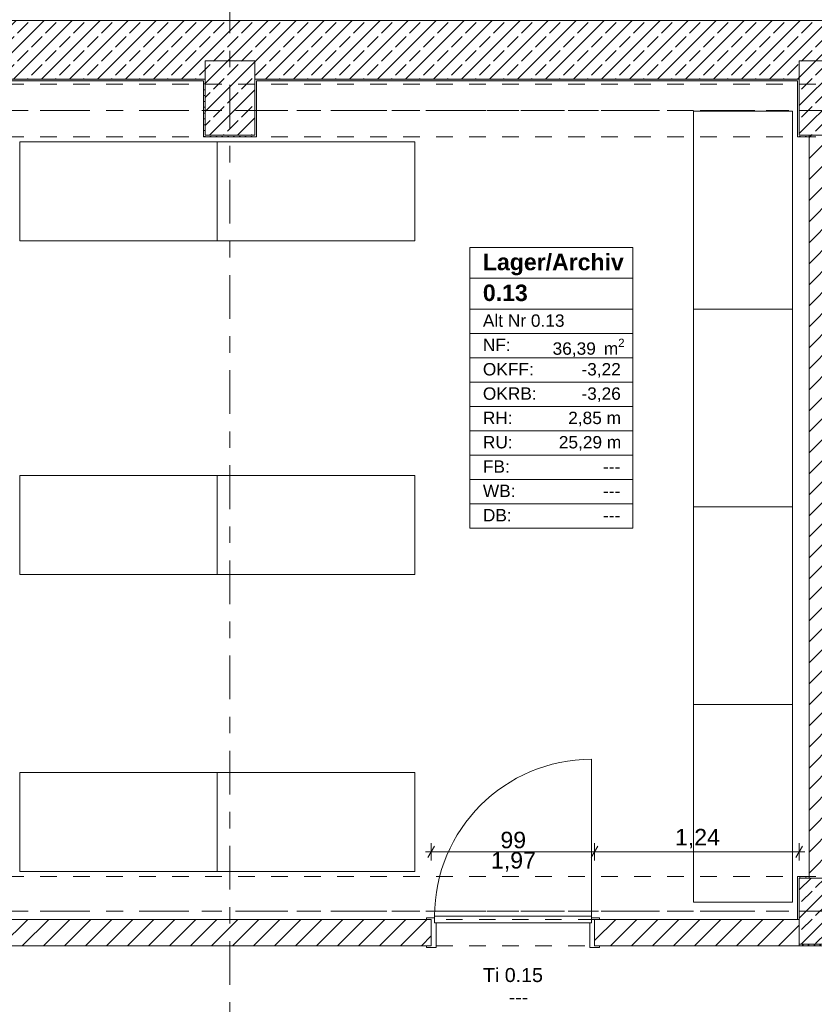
# Model space of a CAD drawing. Header units: metres. Extents: x -3.6 to 84.5, y -11 to 16.8.
# Tile 7 of 78: x 2.9 to 7.7, y 7.7 to 13.7. Entities that reach past the tile are written whole.
import ezdxf

# ---------------------------------------------------------------- set-up
doc = ezdxf.new("R2010")
doc.units = ezdxf.units.M
doc.header["$MEASUREMENT"] = 0
for name, pattern in [('Achse', [0.2, 0.1, -0.05, 0, -0.05]), ('Strichlinie doppelt', [0.546806, 0.264583, -0.105833, 0.070556, -0.105833]), ('Strichlinie eng', [0.115, 0.075, -0.04]), ('Untersicht', [0.1, 0.075, -0.025]), ('Wipeout_Contour', [1, 0, -1])]:
    doc.linetypes.add(name, pattern=pattern)
for name, color, linetype in [('152 - Bemaßung_ Beschriftung.Ausbau', 7, 'Continuous'), ('401 - Zone.Raum_ Raumbegrenzung_ Whg.', 7, 'Continuous'), ('451 - Universal.Achsen Raster', 7, 'Continuous'), ('603 - Struktur.Bodenplatte_ Decke Roh', 7, 'Continuous'), ('604 - Struktur.Wand Aussen', 7, 'Continuous'), ('605 - Struktur.Wand Innen', 7, 'Continuous'), ('607 - Struktur.Stütze', 7, 'Continuous'), ('608 - Struktur.Träger', 7, 'Continuous'), ('650 - Abdeckung.Fußboden Aufbau', 7, 'Continuous'), ('701 - Einrichtung.Möbel', 7, 'Continuous')]:
    doc.layers.add(name, color=color, linetype=linetype)
doc.styles.add('ERSTELLTER_STIL_1', font='arial.ttf')
doc.styles.add('ERSTELLTER_STIL_2', font='txt')
doc.dimstyles.new('ERSTELLTER_STIL__1', dxfattribs={"dimtxt": 0.1, "dimasz": 0.0532, "dimexe": 0.18, "dimexo": 0.0625, "dimgap": 0, "dimtad": 1, "dimtih": 1, "dimtoh": 1, "dimzin": 0, "dimdsep": 46, "dimtxsty": 'ERSTELLTER_STIL_2', "dimblk": 'ARROWHEAD_2', "dimblk1": 'ARROWHEAD_2', "dimblk2": 'ARROWHEAD_2', "dimcen": 0.09, "dimse1": 1, "dimse2": 1, "dimclrd": 7, "dimclre": 7, "dimclrt": 7, "dimazin": 0, "dimtfac": 1, "dimtdec": 4, "dimtmove": 0, "dimatfit": 3, "dimfxl": 1, "dimtolj": 1, "dimtzin": 0, "dimarcsym": 0})
doc.dimstyles.new('ERSTELLTER_STIL__11', dxfattribs={"dimtxt": 0.1, "dimasz": 0.0532, "dimexe": 0.18, "dimexo": 0.0625, "dimgap": 0, "dimtad": 1, "dimtih": 1, "dimtoh": 1, "dimzin": 0, "dimdsep": 46, "dimtxsty": 'ERSTELLTER_STIL_2', "dimblk": 'ARROWHEAD_2', "dimblk1": 'ARROWHEAD_2', "dimblk2": 'ARROWHEAD_2', "dimcen": 0.09, "dimse1": 1, "dimse2": 1, "dimclrd": 256, "dimclre": 256, "dimclrt": 256, "dimazin": 0, "dimtfac": 1, "dimtdec": 4, "dimtmove": 0, "dimatfit": 3, "dimfxl": 1, "dimtolj": 1, "dimtzin": 0, "dimarcsym": 0})
doc.dimstyles.new('ERSTELLTER_STIL__2', dxfattribs={"dimtxt": 0.1, "dimasz": 0.0532, "dimexe": 0.18, "dimexo": 0.0625, "dimgap": 0, "dimtad": 1, "dimtih": 1, "dimtoh": 1, "dimzin": 0, "dimdsep": 46, "dimtxsty": 'ERSTELLTER_STIL_2', "dimblk": 'ARROWHEAD_2', "dimblk1": 'ARROWHEAD_2', "dimblk2": 'ARROWHEAD_2', "dimcen": 0.09, "dimse1": 1, "dimse2": 1, "dimclrd": 7, "dimclre": 7, "dimclrt": 7, "dimazin": 0, "dimtfac": 1, "dimtdec": 4, "dimtmove": 2, "dimatfit": 3, "dimfxl": 1, "dimtolj": 1, "dimtzin": 0, "dimarcsym": 0})
doc.dimstyles.new('ERSTELLTER_STIL__3', dxfattribs={"dimtxt": 0.1, "dimasz": 0.0532, "dimexe": 0.18, "dimexo": 0.0625, "dimgap": 0, "dimtad": 1, "dimzin": 0, "dimdsep": 46, "dimtxsty": 'ERSTELLTER_STIL_2', "dimblk": 'ARROWHEAD_2', "dimblk1": 'ARROWHEAD_2', "dimblk2": 'ARROWHEAD_2', "dimcen": 0.09, "dimse1": 1, "dimse2": 1, "dimclrd": 7, "dimclre": 7, "dimclrt": 7, "dimazin": 0, "dimtfac": 1, "dimtdec": 4, "dimtmove": 0, "dimatfit": 3, "dimfxl": 1, "dimtolj": 1, "dimtzin": 0, "dimarcsym": 0})
pattern_1 = [(45, (0, 0), (-0.01767767, 0.01767767), [0, -0.025])]
pattern_2 = [(45, (0, 0), (-0.0848528, 0.0848528), []), (45, (-0.04243, 0.04243), (-0.0848528, 0.0848528), [0.09, -0.03])]
pattern_3 = [(45, (0, 0), (-0.0636396, 0.0636396), [])]

# ---------------------------------------------------------------- blocks, each defined once
blk = doc.blocks.new('*D31')
at = {"layer": '152 - Bemaßung_ Beschriftung.Ausbau', "color": 160, "linetype": 'Continuous', "lineweight": 5, "true_color": 0x3232ff}
for p, q in [((-0.015, 16.3025), (-0.015, 16.4075)), ((0.53, 16.3025), (0.53, 16.4075)), ((-0.125, 16.355), (-0.015, 16.355)), ((0.0052, 16.39), (-0.0352, 16.32)), ((-0.015, 16.355), (0.53, 16.355)), ((0.5502, 16.39), (0.5098, 16.32)), ((0.53, 16.355), (4.13, 16.355))]:
    blk.add_line(p, q, dxfattribs=at)
at = {"layer": '152 - Bemaßung_ Beschriftung.Ausbau', "color": 160, "lineweight": 5, "true_color": 0x3232ff, "insert": (0.1566, 16.3734), "char_height": 0.1, "attachment_point": 7, "style": 'ERSTELLTER_STIL_2'}
blk.add_mtext('\\A1;{\\pql;\\fArial|b0|i0|c0|p38;54\\fArial|b0|i0|c0|p38;\\A1{\\H.66x;\\S5^  ;}}', dxfattribs=at)
blk = doc.blocks.new('ARROWHEAD_2')
at = {"color": 0, "linetype": 'Continuous', "lineweight": 0}
for p, q in [((0, 0), (-1, 0)), ((-0.38, -0.66), (0.38, 0.66))]:
    blk.add_line(p, q, dxfattribs=at)
blk = doc.blocks.new('*D120')
at = {"layer": '152 - Bemaßung_ Beschriftung.Ausbau', "color": 7, "linetype": 'Continuous', "lineweight": 5}
for p, q in [((-1.1225, 8.09), (-1.2275, 8.09)), ((-1.21, 8.1102), (-1.14, 8.0698)), ((-1.175, 5.955), (-1.175, 8.09)), ((-1.21, 5.9752), (-1.14, 5.9348)), ((-1.1225, 5.955), (-1.2275, 5.955))]:
    blk.add_line(p, q, dxfattribs=at)
at = {"layer": '152 - Bemaßung_ Beschriftung.Ausbau', "color": 7, "lineweight": 5, "char_height": 0.1, "attachment_point": 7, "rotation": 90, "style": 'ERSTELLTER_STIL_2'}
for s, insert in [('\\A1;{\\pql;\\fArial|b0|i0|c0|p38;16}', (-1.195, 7.918)), ('\\A1;{\\pql;\\fArial|b0|i0|c0|p38;2,13\\fArial|b0|i0|c0|p38;\\A1{\\H.66x;\\S5^  ;}}', (-1.1756, 6.7885))]:
    blk.add_mtext(s, dxfattribs=dict(at, insert=insert))
blk = doc.blocks.new('*D121')
at = {"layer": '152 - Bemaßung_ Beschriftung.Ausbau', "color": 7, "linetype": 'Continuous', "lineweight": 5}
for p, q in [((-1.1225, 8.25), (-1.2275, 8.25)), ((-1.21, 8.2702), (-1.14, 8.2298)), ((-1.175, 8.09), (-1.175, 8.25)), ((-1.1225, 8.09), (-1.2275, 8.09)), ((-1.21, 8.1102), (-1.14, 8.0698))]:
    blk.add_line(p, q, dxfattribs=at)
blk = doc.blocks.new('*D122')
at = {"layer": '152 - Bemaßung_ Beschriftung.Ausbau', "color": 7, "linetype": 'Continuous', "lineweight": 5}
for p, q in [((-1.21, 13.3602), (-1.14, 13.3198)), ((-1.1225, 13.34), (-1.2275, 13.34)), ((-1.175, 8.25), (-1.175, 13.34)), ((-1.1225, 8.25), (-1.2275, 8.25)), ((-1.21, 8.2702), (-1.14, 8.2298))]:
    blk.add_line(p, q, dxfattribs=at)
at = {"layer": '152 - Bemaßung_ Beschriftung.Ausbau', "color": 7, "lineweight": 5, "insert": (-1.195, 10.662), "char_height": 0.1, "attachment_point": 7, "rotation": 90, "style": 'ERSTELLTER_STIL_2'}
blk.add_mtext('\\A1;{\\pql;\\fArial|b0|i0|c0|p38;5,09}', dxfattribs=at)
blk = doc.blocks.new('*D123')
at = {"layer": '152 - Bemaßung_ Beschriftung.Ausbau', "color": 7, "linetype": 'Continuous', "lineweight": 5}
for p, q in [((-1.1225, 13.695), (-1.2275, 13.695)), ((-1.21, 13.7152), (-1.14, 13.6748)), ((-1.175, 13.34), (-1.175, 13.695)), ((-1.21, 13.3602), (-1.14, 13.3198)), ((-1.1225, 13.34), (-1.2275, 13.34))]:
    blk.add_line(p, q, dxfattribs=at)
at = {"layer": '152 - Bemaßung_ Beschriftung.Ausbau', "color": 7, "lineweight": 5, "char_height": 0.1, "attachment_point": 7, "rotation": 90, "style": 'ERSTELLTER_STIL_2'}
for s, insert in [('\\A1;{\\pql;\\fArial|b0|i0|c0|p38;35\\fArial|b0|i0|c0|p38;\\A1{\\H.66x;\\S5^  ;}}', (-1.1933, 13.4166)), ('\\A1;{\\pql;\\fArial|b0|i0|c0|p38;11}', (-1.1845, 13.6872))]:
    blk.add_mtext(s, dxfattribs=dict(at, insert=insert))
blk = doc.blocks.new('*D141')
at = {"layer": '152 - Bemaßung_ Beschriftung.Ausbau', "color": 7, "linetype": 'Continuous', "lineweight": 5}
for p, q in [((0.7002, 15.89), (0.6598, 15.82)), ((0.68, 15.8025), (0.68, 15.9075)), ((4.0002, 15.89), (3.9598, 15.82)), ((0.38, 15.855), (0.68, 15.855)), ((0.68, 15.855), (3.98, 15.855))]:
    blk.add_line(p, q, dxfattribs=at)
at = {"layer": '152 - Bemaßung_ Beschriftung.Ausbau', "color": 7, "lineweight": 5, "insert": (2.197, 15.875), "char_height": 0.1, "attachment_point": 7, "style": 'ERSTELLTER_STIL_2'}
blk.add_mtext('\\A1;{\\pql;\\fArial|b0|i0|c0|p38;3,30}', dxfattribs=at)
blk = doc.blocks.new('*D142')
at = {"layer": '152 - Bemaßung_ Beschriftung.Ausbau', "color": 7, "linetype": 'Continuous', "lineweight": 5}
for p, q in [((4.0002, 15.89), (3.9598, 15.82)), ((3.98, 15.8025), (3.98, 15.9075)), ((4.3002, 15.89), (4.2598, 15.82)), ((4.28, 15.8025), (4.28, 15.9075)), ((0.68, 15.855), (3.98, 15.855)), ((3.98, 15.855), (4.28, 15.855)), ((4.28, 15.855), (7.58, 15.855))]:
    blk.add_line(p, q, dxfattribs=at)
at = {"layer": '152 - Bemaßung_ Beschriftung.Ausbau', "color": 7, "lineweight": 5, "insert": (4.0541, 15.875), "char_height": 0.1, "attachment_point": 7, "style": 'ERSTELLTER_STIL_2'}
blk.add_mtext('\\A1;{\\pql;\\fArial|b0|i0|c0|p38;30}', dxfattribs=at)
blk = doc.blocks.new('*D143')
at = {"layer": '152 - Bemaßung_ Beschriftung.Ausbau', "color": 7, "linetype": 'Continuous', "lineweight": 5}
for p, q in [((4.3002, 15.89), (4.2598, 15.82)), ((7.6002, 15.89), (7.5598, 15.82)), ((4.28, 15.855), (7.58, 15.855))]:
    blk.add_line(p, q, dxfattribs=at)
at = {"layer": '152 - Bemaßung_ Beschriftung.Ausbau', "color": 7, "lineweight": 5, "insert": (5.797, 15.875), "char_height": 0.1, "attachment_point": 7, "style": 'ERSTELLTER_STIL_2'}
blk.add_mtext('\\A1;{\\pql;\\fArial|b0|i0|c0|p38;3,30}', dxfattribs=at)
blk = doc.blocks.new('*D144')
at = {"layer": '152 - Bemaßung_ Beschriftung.Ausbau', "color": 7, "linetype": 'Continuous', "lineweight": 5}
for p, q in [((7.6002, 15.89), (7.5598, 15.82)), ((7.58, 15.8025), (7.58, 15.9075)), ((7.9002, 15.89), (7.8598, 15.82)), ((7.88, 15.8025), (7.88, 15.9075)), ((4.28, 15.855), (7.58, 15.855)), ((7.58, 15.855), (7.88, 15.855)), ((7.88, 15.855), (11.18, 15.855))]:
    blk.add_line(p, q, dxfattribs=at)
at = {"layer": '152 - Bemaßung_ Beschriftung.Ausbau', "color": 7, "lineweight": 5, "insert": (7.6541, 15.875), "char_height": 0.1, "attachment_point": 7, "style": 'ERSTELLTER_STIL_2'}
blk.add_mtext('\\A1;{\\pql;\\fArial|b0|i0|c0|p38;30}', dxfattribs=at)
blk = doc.blocks.new('*D178')
at = {"layer": '152 - Bemaßung_ Beschriftung.Ausbau', "color": 7, "linetype": 'Continuous', "lineweight": 5}
for p, q in [((-0.1592, 14.855), (-0.125, 14.855)), ((-0.1048, 14.89), (-0.1452, 14.82)), ((-0.125, 14.8025), (-0.125, 14.9075)), ((-0.125, 14.855), (-0.015, 14.855)), ((0.0052, 14.89), (-0.0352, 14.82)), ((-0.015, 14.8025), (-0.015, 14.9075)), ((-0.015, 14.855), (31.315, 14.855))]:
    blk.add_line(p, q, dxfattribs=at)
at = {"layer": '152 - Bemaßung_ Beschriftung.Ausbau', "color": 7, "lineweight": 5, "insert": (-0.1401, 14.8645), "char_height": 0.1, "attachment_point": 7, "style": 'ERSTELLTER_STIL_2'}
blk.add_mtext('\\A1;{\\pql;\\fArial|b0|i0|c0|p38;11}', dxfattribs=at)
blk = doc.blocks.new('*D179')
at = {"layer": '152 - Bemaßung_ Beschriftung.Ausbau', "color": 7, "linetype": 'Continuous', "lineweight": 5}
for p, q in [((0.0052, 14.89), (-0.0352, 14.82)), ((-0.015, 14.855), (31.315, 14.855))]:
    blk.add_line(p, q, dxfattribs=at)
blk = doc.blocks.new('*D180')
at = {"layer": '152 - Bemaßung_ Beschriftung.Ausbau', "color": 7, "linetype": 'Continuous', "lineweight": 5}
for p, q in [((0.0052, 14.89), (-0.0352, 14.82)), ((-0.015, 14.855), (31.315, 14.855)), ((31.3352, 14.89), (31.2948, 14.82)), ((31.315, 14.8025), (31.315, 14.9075))]:
    blk.add_line(p, q, dxfattribs=at)
at = {"layer": '152 - Bemaßung_ Beschriftung.Ausbau', "color": 7, "lineweight": 5, "insert": (15.479, 14.875), "char_height": 0.1, "attachment_point": 7, "style": 'ERSTELLTER_STIL_2'}
blk.add_mtext('\\A1;{\\pql;\\fArial|b0|i0|c0|p38;31,33}', dxfattribs=at)
blk = doc.blocks.new('*D185')
at = {"layer": '152 - Bemaßung_ Beschriftung.Ausbau', "color": 7, "linetype": 'Continuous', "lineweight": 5}
for p, q in [((5.35, 8.6075), (5.35, 8.7125)), ((6.34, 8.6075), (6.34, 8.7125)), ((5.3158, 8.66), (5.35, 8.66)), ((5.3702, 8.695), (5.3298, 8.625)), ((5.35, 8.66), (6.34, 8.66)), ((6.3602, 8.695), (6.3198, 8.625))]:
    blk.add_line(p, q, dxfattribs=at)
at = {"layer": '152 - Bemaßung_ Beschriftung.Ausbau', "color": 7, "lineweight": 5, "char_height": 0.1, "attachment_point": 7, "style": 'ERSTELLTER_STIL_2'}
for s, insert in [('\\A1;{\\pql;\\fArial|b0|i0|c0|p38;99}', (5.7691, 8.68)), ('\\A1;{\\pql;\\fArial|b0|i0|c0|p38;1,97}', (5.712, 8.54))]:
    blk.add_mtext(s, dxfattribs=dict(at, insert=insert))
blk = doc.blocks.new('*D186')
at = {"layer": '152 - Bemaßung_ Beschriftung.Ausbau', "color": 7, "linetype": 'Continuous', "lineweight": 5}
for p, q in [((6.34, 8.6075), (6.34, 8.7125)), ((7.58, 8.6075), (7.58, 8.7125)), ((6.3602, 8.695), (6.3198, 8.625)), ((6.34, 8.66), (7.58, 8.66)), ((7.5598, 8.625), (7.6002, 8.695)), ((7.58, 8.66), (7.6142, 8.66))]:
    blk.add_line(p, q, dxfattribs=at)
at = {"layer": '152 - Bemaßung_ Beschriftung.Ausbau', "color": 7, "lineweight": 5, "insert": (6.827, 8.68), "char_height": 0.1, "attachment_point": 7, "style": 'ERSTELLTER_STIL_2'}
blk.add_mtext('\\A1;{\\pql;\\fArial|b0|i0|c0|p38;1,24}', dxfattribs=at)
blk = doc.blocks.new('*D248')
at = {"layer": '152 - Bemaßung_ Beschriftung.Ausbau', "color": 7, "linetype": 'Continuous', "lineweight": 5}
for p, q in [((0.4252, 15.39), (0.3848, 15.32)), ((7.6602, 15.39), (7.6198, 15.32)), ((7.64, 15.3025), (7.64, 15.4075)), ((0.405, 15.355), (7.64, 15.355))]:
    blk.add_line(p, q, dxfattribs=at)
at = {"layer": '152 - Bemaßung_ Beschriftung.Ausbau', "color": 7, "lineweight": 5, "char_height": 0.1, "attachment_point": 7, "style": 'ERSTELLTER_STIL_2'}
for s, insert in [('\\A1;{\\pql;\\fArial|b0|i0|c0|p38;7,23\\fArial|b0|i0|c0|p38;\\A1{\\H.66x;\\S5^  ;}}', (3.7885, 15.3556)), ('\\A1;{\\pql;\\fArial|b0|i0|c0|p38;14}', (7.468, 15.375))]:
    blk.add_mtext(s, dxfattribs=dict(at, insert=insert))
blk = doc.blocks.new('*D249')
at = {"layer": '152 - Bemaßung_ Beschriftung.Ausbau', "color": 7, "linetype": 'Continuous', "lineweight": 5}
for p, q in [((7.6602, 15.39), (7.6198, 15.32)), ((7.64, 15.3025), (7.64, 15.4075)), ((7.8002, 15.39), (7.7598, 15.32)), ((7.78, 15.3025), (7.78, 15.4075)), ((7.64, 15.355), (7.78, 15.355))]:
    blk.add_line(p, q, dxfattribs=at)

msp = doc.modelspace()

# ---------------------------------------------------------------- hatches: boundary and pattern name
at = {"layer": '604 - Struktur.Wand Aussen', "linetype": 'Continuous', "lineweight": 0, "true_color": 0x000000}
h = msp.add_hatch(dxfattribs=at)
h.set_pattern_fill('Beton__Stahlbeton_0001', color=18, style=0, pattern_type=2)
h.set_pattern_definition(pattern_2)
h.paths.add_polyline_path([(11.48, 13.695), (0.405, 13.695), (0.405, 13.45), (0.68, 13.45), (0.68, 13.34), (3.98, 13.34), (3.98, 13.45), (4.28, 13.45), (4.28, 13.34), (7.58, 13.34), (7.58, 13.45), (7.88, 13.45), (7.88, 13.34), (11.18, 13.34), (11.18, 13.45), (11.48, 13.45)])
h = msp.add_hatch(dxfattribs=at)
h.set_pattern_fill('Gips_0001', color=18, style=0, pattern_type=2)
h.set_pattern_definition(pattern_1)
h.paths.add_polyline_path([(0.69, 13.34), (0.69, 13.33), (3.97, 13.33), (3.97, 13.34)])
h = msp.add_hatch(dxfattribs=at)
h.set_pattern_fill('Gips_0001', color=18, style=0, pattern_type=2)
h.set_pattern_definition(pattern_1)
h.paths.add_polyline_path([(4.29, 13.34), (4.29, 13.33), (7.57, 13.33), (7.57, 13.34)])
at = {"layer": '607 - Struktur.Stütze', "linetype": 'Continuous', "lineweight": 0, "true_color": 0x000000}
h = msp.add_hatch(dxfattribs=at)
h.set_pattern_fill('Beton__Stahlbeton_0001', color=18, style=0, pattern_type=2)
h.set_pattern_definition(pattern_2)
h.paths.add_polyline_path([(3.98, 13), (4.28, 13), (4.28, 13.45), (3.98, 13.45)])
h = msp.add_hatch(dxfattribs=at)
h.set_pattern_fill('Gips_0001', color=18, style=0, pattern_type=2)
h.set_pattern_definition(pattern_1)
h.paths.add_polyline_path([(3.97, 13.33), (3.98, 13.33), (3.98, 13.34), (3.97, 13.34)])
h = msp.add_hatch(dxfattribs=at)
h.set_pattern_fill('Gips_0001', color=18, style=0, pattern_type=2)
h.set_pattern_definition(pattern_1)
h.paths.add_polyline_path([(3.97, 12.99), (4.29, 12.99), (4.29, 13.33), (4.28, 13.33), (4.28, 13), (3.98, 13), (3.98, 13.33), (3.97, 13.33)])
h = msp.add_hatch(dxfattribs=at)
h.set_pattern_fill('Gips_0001', color=18, style=0, pattern_type=2)
h.set_pattern_definition(pattern_1)
h.paths.add_polyline_path([(4.28, 13.33), (4.29, 13.33), (4.29, 13.34), (4.28, 13.34)])
h = msp.add_hatch(dxfattribs=at)
h.set_pattern_fill('Gips_0001', color=18, style=0, pattern_type=2)
h.set_pattern_definition(pattern_1)
h.paths.add_polyline_path([(7.57, 13.33), (7.58, 13.33), (7.58, 13.34), (7.57, 13.34)])

# ---------------------------------------------------------------- linework, layer by layer
at = {"layer": '401 - Zone.Raum_ Raumbegrenzung_ Whg.', "color": 7, "linetype": 'Continuous', "lineweight": 9}
for p, q in [((6.5722, 12.32), (5.584, 12.32)), ((5.584, 12.32), (5.584, 10.6209)), ((5.584, 12.32), (6.5722, 12.32)), ((5.584, 12.1334), (5.584, 12.32)), ((6.5722, 10.6209), (6.5722, 12.32)), ((6.5722, 12.32), (6.5722, 12.1334)), ((6.5722, 12.1334), (5.584, 12.1334)), ((5.584, 12.1334), (6.5722, 12.1334)), ((5.584, 11.9468), (5.584, 12.1334)), ((6.5722, 12.1334), (6.5722, 11.9468)), ((6.5722, 11.9468), (5.584, 11.9468)), ((5.584, 11.9468), (6.5722, 11.9468)), ((5.584, 11.7994), (5.584, 11.9468)), ((6.5722, 11.9468), (6.5722, 11.7994)), ((6.5722, 11.7994), (5.584, 11.7994)), ((5.584, 11.7994), (6.5722, 11.7994)), ((5.584, 11.6521), (5.584, 11.7994)), ((6.5722, 11.7994), (6.5722, 11.6521)), ((6.5722, 11.6521), (5.584, 11.6521)), ((5.584, 11.6521), (6.5722, 11.6521)), ((5.584, 11.5048), (5.584, 11.6521)), ((6.5722, 11.6521), (6.5722, 11.5048)), ((6.5722, 11.5048), (5.584, 11.5048)), ((5.584, 11.5048), (6.5722, 11.5048)), ((5.584, 11.3575), (5.584, 11.5048)), ((6.5722, 11.5048), (6.5722, 11.3575)), ((6.5722, 11.3575), (5.584, 11.3575)), ((5.584, 11.3575), (6.5722, 11.3575)), ((5.584, 11.2102), (5.584, 11.3575)), ((6.5722, 11.3575), (6.5722, 11.2102)), ((6.5722, 11.2102), (5.584, 11.2102)), ((5.584, 11.2102), (6.5722, 11.2102)), ((5.584, 11.0628), (5.584, 11.2102)), ((6.5722, 11.2102), (6.5722, 11.0628)), ((6.5722, 11.0628), (5.584, 11.0628)), ((5.584, 11.0628), (6.5722, 11.0628)), ((5.584, 10.9155), (5.584, 11.0628)), ((6.5722, 11.0628), (6.5722, 10.9155)), ((6.5722, 10.9155), (5.584, 10.9155)), ((5.584, 10.9155), (6.5722, 10.9155)), ((5.584, 10.7682), (5.584, 10.9155)), ((6.5722, 10.9155), (6.5722, 10.7682)), ((6.5722, 10.7682), (5.584, 10.7682)), ((5.584, 10.7682), (6.5722, 10.7682)), ((5.584, 10.6209), (5.584, 10.7682)), ((6.5722, 10.7682), (6.5722, 10.6209)), ((5.584, 10.6209), (6.5722, 10.6209)), ((6.5722, 10.6209), (5.584, 10.6209))]:
    msp.add_line(p, q, dxfattribs=at)
at = {"layer": '451 - Universal.Achsen Raster', "color": 160, "linetype": 'Strichlinie doppelt', "lineweight": 9, "true_color": 0x3232ff}
msp.add_line((64.935, 8.3), (-3.175, 8.3), dxfattribs=at)
at = {"layer": '604 - Struktur.Wand Aussen', "color": 7, "linetype": 'Continuous', "lineweight": 13}
for p, q in [((11.48, 13.695), (0.405, 13.695)), ((0.68, 13.34), (3.98, 13.34)), ((4.28, 13.34), (7.58, 13.34))]:
    msp.add_line(p, q, dxfattribs=at)
at = {"layer": '604 - Struktur.Wand Aussen', "color": 7, "linetype": 'Continuous', "lineweight": 5, "flags": 128}
for points in [[(0.69, 13.33), (3.97, 13.33)], [(4.29, 13.33), (7.57, 13.33)]]:
    msp.add_lwpolyline(points, dxfattribs=at)
at = {"layer": '605 - Struktur.Wand Innen', "color": 7, "linetype": 'Continuous', "lineweight": 13}
for p, q in [((5.38, 8.08), (5.38, 8.23)), ((6.31, 8.08), (6.31, 8.23))]:
    msp.add_line(p, q, dxfattribs=at)
at = {"layer": '607 - Struktur.Stütze', "color": 7, "linetype": 'Continuous', "lineweight": 13, "flags": 128}
msp.add_lwpolyline([(3.98, 13), (4.28, 13), (4.28, 13.45), (3.98, 13.45)], close=True, dxfattribs=at)
at = {"layer": '607 - Struktur.Stütze', "color": 7, "linetype": 'Continuous', "lineweight": 5, "flags": 128}
msp.add_lwpolyline([(3.97, 13.33), (3.97, 12.99), (4.29, 12.99), (4.29, 13.33)], dxfattribs=at)
at = {"layer": '608 - Struktur.Träger', "color": 7, "linetype": 'Untersicht', "lineweight": 13}
msp.add_line((0.38, 13.31), (11.48, 13.31), dxfattribs=at)
at = {"layer": '608 - Struktur.Träger', "color": 7, "linetype": 'Achse', "lineweight": 9}
msp.add_line((0.38, 8.3), (61.88, 8.3), dxfattribs=at)
at = {"layer": '650 - Abdeckung.Fußboden Aufbau', "color": 7, "linetype": 'Continuous', "lineweight": 13, "flags": 128}
for points in [[(5.35, 8.25), (5.35, 8.09), (0.415, 8.09)], [(6.34, 8.25), (7.57, 8.25)], [(9, 8.25), (9, 8.09), (6.34, 8.09), (6.34, 8.25)]]:
    msp.add_lwpolyline(points, dxfattribs=at)
at = {"layer": '650 - Abdeckung.Fußboden Aufbau', "color": 7, "linetype": 'Strichlinie eng', "lineweight": 13, "flags": 128}
msp.add_lwpolyline([(6.34, 8.25), (5.35, 8.25)], dxfattribs=at)

# ---------------------------------------------------------------- texts
at = {"layer": '401 - Zone.Raum_ Raumbegrenzung_ Whg.', "color": 7, "lineweight": 9, "attachment_point": 1}
for s, insert, char_height, style in [('\\A1;{\\pqj;\\pt0;\\fArial|b1|i0|c0|p38;Lager/Archiv}', (5.6626, 12.2824), 0.1, 'ERSTELLTER_STIL_1'), ('\\A1;{\\pqj;\\pt0;\\fArial|b1|i0|c0|p38;}', (6.4937, 12.3053), 0.1, 'ERSTELLTER_STIL_1'), ('\\A1;{\\pqj;\\pt0;\\fArial|b1|i0|c0|p38;}', (6.4937, 12.1186), 0.1, 'ERSTELLTER_STIL_1'), ('\\A1;{\\pql;\\pt0;\\fArial|b1|i0|c0|p38;0.13}', (5.6626, 12.0958), 0.1, 'ERSTELLTER_STIL_1'), ('\\A1;{\\pqj;\\pt0;\\fArial|b0|i0|c0|p38;}', (6.4937, 11.932), 0.075, 'ERSTELLTER_STIL_2'), ('\\A1;{\\pqj;\\pt0;\\fArial|b0|i0|c0|p38;Alt Nr 0.13}', (5.6626, 11.9149), 0.075, 'ERSTELLTER_STIL_2'), ('\\A1;{\\pqj;\\pt0;\\fArial|b0|i0|c0|p38;NF: }', (5.6626, 11.7676), 0.075, 'ERSTELLTER_STIL_2'), ('\\A1;{\\pql;\\pt0,0.05;\\fArial|b0|i0|c0|p38;36,39\\fArial|b0|i0|c0|p38;\\A1{\\H.66x;\\S^  ;}\\fArial|b0|i0|c0|p38; m\\fArial|b0|i0|c0|p38;\\A1{\\H.66x;\\S2^  ;}}', (6.0851, 11.7676), 0.075, 'ERSTELLTER_STIL_2'), ('\\A1;{\\pqj;\\pt0;\\fArial|b0|i0|c0|p38;OKFF: }', (5.6626, 11.6203), 0.075, 'ERSTELLTER_STIL_2'), ('\\A1;{\\pqj;\\pt0;\\fArial|b0|i0|c0|p38;-3,22}', (6.2598, 11.6203), 0.075, 'ERSTELLTER_STIL_2'), ('\\A1;{\\pqj;\\pt0;\\fArial|b0|i0|c0|p38;OKRB: }', (5.6626, 11.4729), 0.075, 'ERSTELLTER_STIL_2'), ('\\A1;{\\pqj;\\pt0;\\fArial|b0|i0|c0|p38;-3,26}', (6.2598, 11.4729), 0.075, 'ERSTELLTER_STIL_2'), ('\\A1;{\\pqj;\\pt0;\\fArial|b0|i0|c0|p38;RH: }', (5.6626, 11.3256), 0.075, 'ERSTELLTER_STIL_2'), ('\\A1;{\\pqj;\\pt0;\\fArial|b0|i0|c0|p38;2,85 m}', (6.1796, 11.3256), 0.075, 'ERSTELLTER_STIL_2'), ('\\A1;{\\pqj;\\pt0;\\fArial|b0|i0|c0|p38;RU: }', (5.6626, 11.1783), 0.075, 'ERSTELLTER_STIL_2'), ('\\A1;{\\pqj;\\pt0;\\fArial|b0|i0|c0|p38;25,29 m}', (6.1227, 11.1783), 0.075, 'ERSTELLTER_STIL_2'), ('\\A1;{\\pqj;\\pt0;\\fArial|b0|i0|c0|p38;FB: }', (5.6626, 11.031), 0.075, 'ERSTELLTER_STIL_2'), ('\\A1;{\\pqj;\\pt0;\\fArial|b0|i0|c0|p38;---}', (6.3908, 11.031), 0.075, 'ERSTELLTER_STIL_2'), ('\\A1;{\\pqj;\\pt0;\\fArial|b0|i0|c0|p38;WB: }', (5.6626, 10.8836), 0.075, 'ERSTELLTER_STIL_2'), ('\\A1;{\\pqj;\\pt0;\\fArial|b0|i0|c0|p38;---}', (6.3908, 10.8836), 0.075, 'ERSTELLTER_STIL_2'), ('\\A1;{\\pqj;\\pt0;\\fArial|b0|i0|c0|p38;DB: }', (5.6626, 10.7363), 0.075, 'ERSTELLTER_STIL_2'), ('\\A1;{\\pqj;\\pt0;\\fArial|b0|i0|c0|p38;---}', (6.3908, 10.7363), 0.075, 'ERSTELLTER_STIL_2')]:
    msp.add_mtext(s, dxfattribs=dict(at, insert=insert, char_height=char_height, style=style))
at = {"layer": '605 - Struktur.Wand Innen', "color": 7, "lineweight": 9, "char_height": 0.085, "style": 'ERSTELLTER_STIL_2'}
for s, insert, attachment_point in [('\\A1;{\\pqc;\\pt0;\\fArial|b0|i0|c0|p38;Ti 0.15}', (5.845, 7.8698), 8), ('\\A1;{\\pqr;\\pt0;\\fArial|b0|i0|c0|p38;}', (5.7541, 7.8421), 3), ('\\A1;{\\pql;\\pt0;\\fArial|b0|i0|c0|p38;---}', (5.8194, 7.8226), 1)]:
    msp.add_mtext(s, dxfattribs=dict(at, insert=insert, attachment_point=attachment_point))

# ---------------------------------------------------------------- dimensions: what is measured, and where the dimension line sits
at = {"layer": '152 - Bemaßung_ Beschriftung.Ausbau', "color": 160, "linetype": 'Continuous', "lineweight": 5, "true_color": 0x3232ff}
dim = msp.add_linear_dim(base=(0.52999, 16.355), p1=(-0.015, 13.695), p2=(0.52999, 16.355), dimstyle='ERSTELLTER_STIL__11', dxfattribs=at)
dim.commit()
dim.dimension.update_dxf_attribs({"geometry": '*D31', "text_midpoint": (0.36786, 16.425), "dimtype": 160})
at = {"layer": '152 - Bemaßung_ Beschriftung.Ausbau', "color": 7, "linetype": 'Continuous', "lineweight": 5}
for base, p1, p2, picture, middle in [((3.98, 15.855), (0.68, 13.45), (3.98, 13.45), '*D141', (2.3268, 15.925)), ((4.28, 15.855), (3.98, 13.45), (4.28, 13.45), '*D142', (4.1303, 15.925)), ((7.58, 15.855), (4.28, 13.45), (7.58, 13.45), '*D143', (5.9268, 15.925)), ((7.88, 15.855), (7.58, 13.45), (7.88, 13.45), '*D144', (7.7303, 15.925)), ((31.315, 14.855), (-0.015, 13.695), (31.315, 13.455), '*D180', (15.647, 14.925))]:
    dim = msp.add_linear_dim(base=base, p1=p1, p2=p2, dimstyle='ERSTELLTER_STIL__1', dxfattribs=at)
    dim.commit()
    dim.dimension.update_dxf_attribs({"geometry": picture, "text_midpoint": middle, "dimtype": 160})
dim = msp.add_linear_dim(base=(-1.175, 13.695), p1=(5.9424944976, 13.34), p2=(-0.015, 13.695), angle=90, dimstyle='ERSTELLTER_STIL__3', dxfattribs=at)
dim.commit()
dim.dimension.update_dxf_attribs({"geometry": '*D123', "text_midpoint": (-1.2450000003, 13.6278662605), "dimtype": 160, "text_rotation": 90})

# ---------------------------------------------------------------- wipeouts: each hides what was drawn before it
at = {"color": 254, "linetype": 'Wipeout_Contour', "lineweight": 0, "ltscale": 53.342189}
msp.add_wipeout([(2.8555, 12.36), (5.251, 12.36), (5.251, 12.96), (2.8555, 12.96)], dxfattribs=at).dxf.layer = '701 - Einrichtung.Möbel'
at = {"color": 254, "linetype": 'Wipeout_Contour', "lineweight": 0, "ltscale": 45.723591}
msp.add_wipeout([(2.8555, 10.34), (5.251, 10.34), (5.251, 10.94), (2.8555, 10.94)], dxfattribs=at).dxf.layer = '701 - Einrichtung.Möbel'
at = {"color": 254, "linetype": 'Wipeout_Contour', "lineweight": 0, "ltscale": 47.960946}
msp.add_wipeout([(6.94, 10.7496), (6.94, 8.354), (7.54, 8.354), (7.54, 10.7496)], dxfattribs=at).dxf.layer = '701 - Einrichtung.Möbel'
at = {"color": 254, "linetype": 'Wipeout_Contour', "lineweight": 0, "ltscale": 39.084173}
msp.add_wipeout([(2.8555, 9.14), (2.8555, 8.54), (5.251, 8.54), (5.251, 9.14)], dxfattribs=at).dxf.layer = '701 - Einrichtung.Möbel'

# ---------------------------------------------------------------- next in the draw order: linework, layer by layer
at = {"layer": '650 - Abdeckung.Fußboden Aufbau', "color": 7, "linetype": 'Continuous', "lineweight": 13, "flags": 128}
msp.add_lwpolyline([(4.29, 12.99), (3.97, 12.99), (3.97, 13.33), (0.69, 13.33), (0.69, 12.99), (0.415, 12.99), (0.415, 8.51), (0.69, 8.51), (0.69, 8.25), (5.35, 8.25)], dxfattribs=at)
at = {"layer": '701 - Einrichtung.Möbel', "color": 7, "linetype": 'Continuous', "lineweight": 5}
for p, q in [((4.0533, 12.36), (4.0533, 12.96)), ((4.0533, 10.34), (4.0533, 10.94)), ((6.94, 9.5518), (7.54, 9.5518)), ((4.0533, 9.14), (4.0533, 8.54))]:
    msp.add_line(p, q, dxfattribs=at)
at = {"layer": '701 - Einrichtung.Möbel', "color": 7, "linetype": 'Continuous', "lineweight": 5, "flags": 128}
for points in [[(2.8555, 12.36), (5.251, 12.36), (5.251, 12.96), (2.8555, 12.96)], [(2.8555, 10.34), (5.251, 10.34), (5.251, 10.94), (2.8555, 10.94)], [(6.94, 10.7496), (6.94, 8.354), (7.54, 8.354), (7.54, 10.7496)], [(2.8555, 9.14), (5.251, 9.14), (5.251, 8.54), (2.8555, 8.54)]]:
    msp.add_lwpolyline(points, close=True, dxfattribs=at)

# ---------------------------------------------------------------- next in the draw order: wipeouts: each hides what was drawn before it
at = {"color": 254, "linetype": 'Wipeout_Contour', "lineweight": 0, "ltscale": 55.88473}
msp.add_wipeout([(6.94, 13.1451), (6.94, 10.7496), (7.54, 10.7496), (7.54, 13.1451)], dxfattribs=at).dxf.layer = '701 - Einrichtung.Möbel'

# ---------------------------------------------------------------- next in the draw order: linework, layer by layer
at = {"layer": '451 - Universal.Achsen Raster', "color": 160, "linetype": 'Strichlinie doppelt', "lineweight": 9, "true_color": 0x3232ff}
msp.add_line((64.935, 13.15), (-3.175, 13.15), dxfattribs=at)
at = {"layer": '603 - Struktur.Bodenplatte_ Decke Roh', "color": 7, "linetype": 'Continuous', "lineweight": 13, "flags": 128}
msp.add_lwpolyline([(-0.015, 0.005), (52.315, 0.005), (52.315, 0.045), (54.38, 0.045), (54.38, 0.005), (62.275, 0.005), (62.275, 13.695), (-0.015, 13.695)], close=True, dxfattribs=at)
at = {"layer": '608 - Struktur.Träger', "color": 7, "linetype": 'Achse', "lineweight": 9}
msp.add_line((0.38, 13.15), (11.48, 13.15), dxfattribs=at)
at = {"layer": '650 - Abdeckung.Fußboden Aufbau', "color": 7, "linetype": 'Continuous', "lineweight": 13, "flags": 128}
msp.add_lwpolyline([(7.57, 8.25), (7.57, 8.51), (7.64, 8.51), (7.64, 12.99), (7.57, 12.99), (7.57, 13.33), (4.29, 13.33), (4.29, 12.99)], dxfattribs=at)
at = {"layer": '701 - Einrichtung.Möbel', "color": 7, "linetype": 'Continuous', "lineweight": 5}
msp.add_line((6.94, 11.9473), (7.54, 11.9473), dxfattribs=at)
at = {"layer": '701 - Einrichtung.Möbel', "color": 7, "linetype": 'Continuous', "lineweight": 5, "flags": 128}
msp.add_lwpolyline([(6.94, 13.1451), (6.94, 10.7496), (7.54, 10.7496), (7.54, 13.1451)], close=True, dxfattribs=at)

# ---------------------------------------------------------------- next in the draw order: wipeouts: each hides what was drawn before it
at = {"color": 254, "linetype": 'Wipeout_Contour', "lineweight": 0, "ltscale": 53.052226}
msp.add_wipeout([(7.78, 8.5), (7.78, 13), (7.64, 13), (7.64, 8.5)], dxfattribs=at).dxf.layer = '605 - Struktur.Wand Innen'
at = {"color": 254, "linetype": 'Wipeout_Contour', "lineweight": 0, "ltscale": 35.821458}
msp.add_wipeout([(0.68, 8.09), (5.35, 8.09), (5.35, 8.25), (0.68, 8.25)], dxfattribs=at).dxf.layer = '605 - Struktur.Wand Innen'
at = {"color": 254, "linetype": 'Wipeout_Contour', "lineweight": 0, "ltscale": 42.955134}
msp.add_wipeout([(6.34, 8.25), (6.34, 8.09), (7.58, 8.09), (7.58, 8.25)], dxfattribs=at).dxf.layer = '605 - Struktur.Wand Innen'

# ---------------------------------------------------------------- next in the draw order: hatches: boundary and pattern name
at = {"layer": '605 - Struktur.Wand Innen', "linetype": 'Continuous', "lineweight": 0, "true_color": 0x000000}
h = msp.add_hatch(dxfattribs=at)
h.set_pattern_fill('MW_Ziegel_0001', color=18, style=0, pattern_type=2)
h.set_pattern_definition(pattern_3)
h.paths.add_polyline_path([(7.78, 8.5), (7.78, 13), (7.64, 13), (7.64, 8.5)])
h = msp.add_hatch(dxfattribs=at)
h.set_pattern_fill('MW_Ziegel_0001', color=18, style=0, pattern_type=2)
h.set_pattern_definition(pattern_3)
h.paths.add_polyline_path([(0.68, 8.09), (5.35, 8.09), (5.35, 8.25), (0.68, 8.25)])
h = msp.add_hatch(dxfattribs=at)
h.set_pattern_fill('MW_Ziegel_0001', color=18, style=0, pattern_type=2)
h.set_pattern_definition(pattern_3)
h.paths.add_polyline_path([(6.34, 8.25), (6.34, 8.09), (7.58, 8.09), (7.58, 8.25)])
at = {"layer": '607 - Struktur.Stütze', "linetype": 'Continuous', "lineweight": 0, "true_color": 0x000000}
h = msp.add_hatch(dxfattribs=at)
h.set_pattern_fill('Beton__Stahlbeton_0001', color=18, style=0, pattern_type=2)
h.set_pattern_definition(pattern_2)
h.paths.add_polyline_path([(7.58, 13), (7.88, 13), (7.88, 13.45), (7.58, 13.45)])
h = msp.add_hatch(dxfattribs=at)
h.set_pattern_fill('Gips_0001', color=18, style=0, pattern_type=2)
h.set_pattern_definition(pattern_1)
h.paths.add_polyline_path([(7.58, 13.33), (7.57, 13.33), (7.57, 12.99), (7.64, 12.99), (7.64, 13), (7.58, 13)])
h = msp.add_hatch(dxfattribs=at)
h.set_pattern_fill('Gips_0001', color=18, style=0, pattern_type=2)
h.set_pattern_definition(pattern_1)
h.paths.add_polyline_path([(7.64, 8.51), (7.57, 8.51), (7.57, 8.25), (7.58, 8.25), (7.58, 8.5), (7.64, 8.5)])
h = msp.add_hatch(dxfattribs=at)
h.set_pattern_fill('Beton__Stahlbeton_0001', color=18, style=0, pattern_type=2)
h.set_pattern_definition(pattern_2)
h.paths.add_polyline_path([(7.58, 8.1), (7.88, 8.1), (7.88, 8.5), (7.58, 8.5)])
h = msp.add_hatch(dxfattribs=at)
h.set_pattern_fill('Gips_0001', color=18, style=0, pattern_type=2)
h.set_pattern_definition(pattern_1)
h.paths.add_polyline_path([(7.58, 8.09), (7.88, 8.09), (7.88, 8.1), (7.58, 8.1)])

# ---------------------------------------------------------------- next in the draw order: linework, layer by layer
at = {"layer": '451 - Universal.Achsen Raster', "color": 160, "linetype": 'Strichlinie doppelt', "lineweight": 9, "true_color": 0x3232ff}
msp.add_line((4.13, -10.585), (4.13, 16.355), dxfattribs=at)
at = {"layer": '605 - Struktur.Wand Innen', "color": 7, "linetype": 'Continuous', "lineweight": 13}
for p, q in [((6.32, 8.27), (6.32, 9.22)), ((5.37, 8.26), (5.32, 8.26)), ((5.32, 8.26), (5.32, 8.25)), ((5.32, 8.25), (5.35, 8.25)), ((5.35, 8.25), (5.35, 8.09)), ((5.37, 8.27), (5.37, 8.23)), ((6.32, 8.27), (5.37, 8.27)), ((5.37, 8.23), (5.37, 8.26)), ((6.32, 8.23), (6.32, 8.27)), ((6.32, 8.23), (6.32, 8.26)), ((6.32, 8.26), (6.37, 8.26)), ((6.37, 8.25), (6.34, 8.25)), ((6.34, 8.25), (6.34, 8.09)), ((6.37, 8.26), (6.37, 8.25)), ((5.38, 8.23), (5.37, 8.23)), ((5.37, 8.23), (6.32, 8.23)), ((6.31, 8.23), (6.32, 8.23)), ((5.35, 8.09), (5.32, 8.09)), ((5.32, 8.09), (5.32, 8.08)), ((5.32, 8.08), (5.38, 8.08)), ((6.37, 8.08), (6.31, 8.08)), ((6.34, 8.09), (6.37, 8.09)), ((6.37, 8.09), (6.37, 8.08))]:
    msp.add_line(p, q, dxfattribs=at)
at = {"layer": '605 - Struktur.Wand Innen', "color": 7, "linetype": 'Continuous', "lineweight": 18}
for p, q in [((5.35, 8.25), (5.35, 8.09)), ((5.35, 8.25), (5.35, 8.09)), ((5.35, 8.25), (5.35, 8.09)), ((6.34, 8.25), (6.34, 8.09)), ((6.34, 8.25), (6.34, 8.09)), ((6.34, 8.25), (6.34, 8.09))]:
    msp.add_line(p, q, dxfattribs=at)
at = {"layer": '605 - Struktur.Wand Innen', "color": 7, "linetype": 'Continuous', "lineweight": 18, "flags": 128}
for points in [[(7.64, 13), (7.64, 8.5)], [(5.35, 8.25), (0.68, 8.25)], [(7.58, 8.25), (6.34, 8.25)], [(0.68, 8.09), (5.35, 8.09)], [(6.34, 8.09), (7.58, 8.09)], [(7.58, 8.09), (7.58, 8.1)]]:
    msp.add_lwpolyline(points, dxfattribs=at)
at = {"layer": '605 - Struktur.Wand Innen', "color": 7, "linetype": 'Continuous', "lineweight": 9}
msp.add_arc((6.32, 8.27), 0.95, 90, 180, dxfattribs=at)
at = {"layer": '607 - Struktur.Stütze', "color": 7, "linetype": 'Continuous', "lineweight": 13, "flags": 128}
for points in [[(7.58, 13), (7.88, 13), (7.88, 13.45), (7.58, 13.45)], [(7.58, 8.1), (7.88, 8.1), (7.88, 8.5), (7.58, 8.5)]]:
    msp.add_lwpolyline(points, close=True, dxfattribs=at)
at = {"layer": '607 - Struktur.Stütze', "color": 7, "linetype": 'Continuous', "lineweight": 5, "flags": 128}
for points in [[(7.57, 13.33), (7.57, 12.99), (7.64, 12.99)], [(7.64, 8.51), (7.57, 8.51), (7.57, 8.25)], [(7.58, 8.09), (7.88, 8.09)]]:
    msp.add_lwpolyline(points, dxfattribs=at)
at = {"layer": '608 - Struktur.Träger', "color": 7, "linetype": 'Untersicht', "lineweight": 13}
for p, q in [((0.38, 12.99), (11.48, 12.99)), ((0.38, 8.51), (61.88, 8.51)), ((0.38, 8.09), (61.88, 8.09))]:
    msp.add_line(p, q, dxfattribs=at)

# ---------------------------------------------------------------- next in the draw order: dimensions: what is measured, and where the dimension line sits
at = {"layer": '152 - Bemaßung_ Beschriftung.Ausbau', "color": 7, "linetype": 'Continuous', "lineweight": 5}
for base, p1, p2, dimstyle, picture, middle in [((7.63999, 15.355), (0.405, 7.065), (7.63999, 10.74998), 'ERSTELLTER_STIL__1', '*D248', (4.05348, 15.425)), ((7.78, 15.355), (7.64, 10.75), (7.78, 10.75), 'ERSTELLTER_STIL__1', '*D249', (7.5442, 15.425)), ((-0.015, 14.855), (-0.125, 13.805), (-0.015, 6.855), 'ERSTELLTER_STIL__2', '*D178', (-0.0639, 14.9145)), ((-0.015, 14.855), (-0.015, 6.855), (-0.015, 13.695), 'ERSTELLTER_STIL__1', '*D179', (-0.018146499, 14.9250000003)), ((6.34, 8.66), (5.35, 8.26), (6.34, 8.26), 'ERSTELLTER_STIL__1', '*D185', (5.8454, 8.73)), ((7.58, 8.66), (6.34, 8.26), (7.58, 8.5), 'ERSTELLTER_STIL__1', '*D186', (6.9569, 8.73))]:
    dim = msp.add_linear_dim(base=base, p1=p1, p2=p2, dimstyle=dimstyle, dxfattribs=at)
    dim.commit()
    dim.dimension.update_dxf_attribs({"geometry": picture, "text_midpoint": middle, "dimtype": 160})
for base, p1, p2, picture, middle in [((-1.175, 13.34), (4.13, 8.25), (5.9425, 13.34), '*D122', (-1.245, 10.7918)), ((-1.175, 8.25), (4.13, 8.09), (4.13, 8.25), '*D121', (-1.245, 7.9942)), ((-1.175, 8.08998), (4.12999, 5.955), (4.12999, 8.08998), '*D120', (-1.245, 7.05348))]:
    dim = msp.add_linear_dim(base=base, p1=p1, p2=p2, angle=90, dimstyle='ERSTELLTER_STIL__3', dxfattribs=at)
    dim.commit()
    dim.dimension.update_dxf_attribs({"geometry": picture, "text_midpoint": middle, "dimtype": 160, "text_rotation": 90})

doc.saveas('drawing.dxf')
